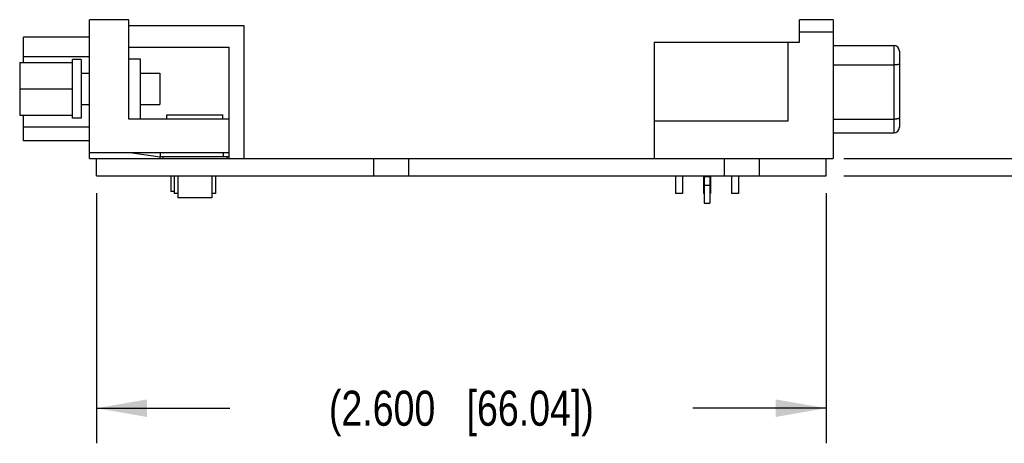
# Model space of a CAD drawing. Header units: inches. Extents: x 0 to 22, y 0 to 17.
# Tile 3 of 16: x 9.9 to 13.4, y 5.4 to 6.9. Entities that reach past the tile are written whole.
import ezdxf

# ---------------------------------------------------------------- set-up
doc = ezdxf.new("R2010")
doc.units = ezdxf.units.IN
doc.header["$LTSCALE"] = 1.21
doc.header["$MEASUREMENT"] = 0
doc.layers.get('0').update_dxf_attribs({"linetype": 'CONTINUOUS'})
for name, color, linetype in [('02___PRT_ALL_AXES', 7, 'CONTINUOUS'), ('3_ALL_AXES', 7, 'CONTINUOUS'), ('DIMENSIONS', 7, 'CONTINUOUS')]:
    doc.layers.add(name, color=color, linetype=linetype)
doc.styles.get("Standard").update_dxf_attribs({"font": 'txt', "width": 0.8})
doc.dimstyles.new('DIMSTYLE_2', dxfattribs={"dimtxt": 0.125, "dimasz": 0.18, "dimexe": 0.125, "dimexo": 0.0625, "dimgap": 0.0625, "dimtad": 0, "dimtih": 1, "dimtoh": 1, "dimdec": 3, "dimzin": 4, "dimdsep": 46, "dimtxsty": 'STANDARD', "dimblk": '_FILLED', "dimblk1": '_FILLED', "dimblk2": '_FILLED', "dimcen": 0.09, "dimadec": 0, "dimazin": 0, "dimtp": 0.001, "dimtm": 0.001, "dimtfac": 1, "dimtdec": 3, "dimtofl": 0, "dimtmove": 0, "dimatfit": 3, "dimldrblk": '_FILLED', "dimfxl": 1, "dimtolj": 1, "dimtzin": 4, "dimarcsym": 0})

# ---------------------------------------------------------------- blocks, each defined once
blk = doc.blocks.new('_FILLED')
at = {"color": 0, "linetype": 'BYBLOCK'}
blk.add_solid([(0, 0), (-1, 0.174), (-1, -0.174)], dxfattribs=at)
blk = doc.blocks.new('*D30')
at = {"layer": 'DIMENSIONS', "color": 2, "linetype": 'CONTINUOUS'}
for p, q in [((13.8247, 6.3843), (13.8247, 6.7443)), ((12.8762, 6.3843), (13.9497, 6.3843)), ((12.8762, 6.3223), (13.9497, 6.3223)), ((13.8247, 6.3223), (13.8247, 5.9763)), ((13.8247, 5.9763), (13.9422, 5.9763))]:
    blk.add_line(p, q, dxfattribs=at)
at = {"layer": 'DIMENSIONS', "color": 2, "linetype": 'CONTINUOUS', "xscale": 0.18, "yscale": 0.18, "zscale": 0.18}
for p, rotation in [((13.8247, 6.3843), 270), ((13.8247, 6.3223), 90)]:
    blk.add_blockref('_FILLED', p, dxfattribs=dict(at, rotation=rotation))
at = {"layer": 'DIMENSIONS', "color": 2, "linetype": 'CONTINUOUS', "insert": (14.0047, 6.0388), "char_height": 0.125, "width": 1.325, "attachment_point": 1, "line_spacing_factor": 0.9}
blk.add_mtext('(.062{\\Ftxt.shx;\\W1.000000;\\H0.125000; }[1.57])', dxfattribs=at)
blk = doc.blocks.new('*D45')
at = {"layer": 'DIMENSIONS', "color": 2, "linetype": 'CONTINUOUS'}
for p, q in [((10.2137, 6.2598), (10.2137, 5.3692)), ((12.8137, 6.2598), (12.8137, 5.3692)), ((10.2137, 5.4942), (10.6887, 5.4942)), ((12.8137, 5.4942), (12.3387, 5.4942))]:
    blk.add_line(p, q, dxfattribs=at)
at = {"layer": 'DIMENSIONS', "color": 2, "linetype": 'CONTINUOUS', "xscale": 0.18, "yscale": 0.18, "zscale": 0.18, "rotation": 180}
blk.add_blockref('_FILLED', (10.2137, 5.4942), dxfattribs=at)
at = {"layer": 'DIMENSIONS', "color": 2, "linetype": 'CONTINUOUS', "xscale": 0.18, "yscale": 0.18, "zscale": 0.18}
blk.add_blockref('_FILLED', (12.8137, 5.4942), dxfattribs=at)
at = {"layer": 'DIMENSIONS', "color": 2, "linetype": 'CONTINUOUS', "insert": (11.5137, 5.5567), "char_height": 0.125, "width": 1.525, "attachment_point": 2, "line_spacing_factor": 0.9}
blk.add_mtext('(2.600{\\Ftxt.shx;\\W1.000000;\\H0.125000; }[66.04])', dxfattribs=at)

msp = doc.modelspace()

# ---------------------------------------------------------------- linework, layer by layer
at = {"color": 7, "linetype": 'CONTINUOUS'}
for p, q in [((10.1887, 6.3843), (10.1887, 6.8783)), ((10.3285, 6.8783), (10.1887, 6.8783)), ((10.3285, 6.5241), (10.3285, 6.8783)), ((12.8387, 6.8783), (12.7187, 6.8783)), ((12.7187, 6.7983), (12.7187, 6.8783)), ((12.8387, 6.8783), (12.8387, 6.3843)), ((10.7397, 6.8563), (10.3285, 6.8563)), ((10.7397, 6.3843), (10.7397, 6.8563)), ((9.9537, 6.7258), (9.9537, 6.8156)), ((10.1887, 6.8156), (9.9537, 6.8156)), ((12.8387, 6.8333), (12.7187, 6.8333)), ((10.3285, 6.78), (10.6867, 6.78)), ((10.6867, 6.3843), (10.6867, 6.78)), ((12.2002, 6.7983), (12.7187, 6.7983)), ((12.2002, 6.7983), (12.2002, 6.3843)), ((12.6787, 6.5183), (12.6787, 6.7983)), ((12.8387, 6.7863), (13.0547, 6.7863)), ((13.0547, 6.7863), (13.0547, 6.4753)), ((10.1887, 6.7463), (9.9537, 6.7463)), ((10.3285, 6.7388), (10.3685, 6.7388)), ((10.3685, 6.7388), (10.3685, 6.5241)), ((13.0747, 6.7663), (13.0747, 6.4953)), ((9.9397, 6.7258), (9.9397, 6.5378)), ((9.9397, 6.7258), (10.1277, 6.7258)), ((10.1277, 6.5273), (10.1277, 6.7363)), ((10.1587, 6.7363), (10.1587, 6.5273)), ((12.8387, 6.7171), (13.0547, 6.7171)), ((10.1587, 6.6878), (10.1887, 6.6878)), ((10.3685, 6.6878), (10.4397, 6.6878)), ((10.4397, 6.6878), (10.4397, 6.5758)), ((9.9397, 6.6318), (10.1277, 6.6318)), ((10.1587, 6.5758), (10.1887, 6.5758)), ((10.3685, 6.5758), (10.4397, 6.5758)), ((9.9397, 6.5378), (10.1277, 6.5378)), ((9.9537, 6.4471), (9.9537, 6.5378)), ((10.4635, 6.5241), (10.4635, 6.5391)), ((10.4635, 6.5391), (10.6635, 6.5391)), ((10.6635, 6.5241), (10.6635, 6.5391)), ((10.1887, 6.4959), (9.9537, 6.4959)), ((10.6867, 6.5241), (10.3285, 6.5241)), ((12.2002, 6.5183), (12.6787, 6.5183)), ((12.8387, 6.5241), (13.0547, 6.5241)), ((12.8387, 6.4753), (13.0547, 6.4753)), ((10.1887, 6.4471), (9.9537, 6.4471)), ((10.6867, 6.4043), (10.1887, 6.4043)), ((10.3405, 6.4043), (10.4405, 6.3893)), ((10.4403, 6.3843), (10.4403, 6.3893)), ((10.4405, 6.4043), (10.4405, 6.3893)), ((10.6865, 6.3893), (10.4405, 6.3893)), ((10.4495, 6.3893), (10.4495, 6.3843)), ((10.6665, 6.3893), (10.6665, 6.4043)), ((10.6775, 6.3893), (10.6775, 6.3843)), ((10.6865, 6.3893), (10.6865, 6.4043)), ((10.1887, 6.3843), (10.2137, 6.3843)), ((10.2137, 6.3223), (10.2137, 6.3843)), ((12.8137, 6.3843), (12.8387, 6.3843)), ((12.8137, 6.3223), (12.8137, 6.3843)), ((10.4787, 6.3223), (10.4787, 6.2663)), ((10.49, 6.3223), (10.49, 6.2593)), ((10.5027, 6.3223), (10.5027, 6.2442)), ((10.6243, 6.3223), (10.6243, 6.2442)), ((10.637, 6.3223), (10.637, 6.2593)), ((12.2762, 6.3223), (12.2762, 6.2593)), ((12.3012, 6.3223), (12.3012, 6.2593)), ((12.3761, 6.3223), (12.3761, 6.2593)), ((12.3787, 6.3223), (12.3787, 6.2243)), ((12.3787, 6.3193), (12.3987, 6.3193)), ((12.3987, 6.3223), (12.3987, 6.2243)), ((12.4013, 6.3223), (12.4013, 6.2593)), ((12.4761, 6.3223), (12.4761, 6.2593)), ((12.5013, 6.3223), (12.5013, 6.2593)), ((12.3787, 6.2889), (12.3987, 6.2889)), ((10.49, 6.2663), (10.4787, 6.2663)), ((10.5027, 6.2593), (10.49, 6.2593)), ((10.637, 6.2593), (10.6243, 6.2593)), ((12.3012, 6.2593), (12.2762, 6.2593)), ((12.3787, 6.2593), (12.3761, 6.2593)), ((12.4013, 6.2593), (12.3987, 6.2593)), ((12.5013, 6.2593), (12.4761, 6.2593)), ((10.6243, 6.2442), (10.5027, 6.2442)), ((12.3787, 6.2243), (12.3987, 6.2243))]:
    msp.add_line(p, q, dxfattribs=at)
for centre, start, end in [((13.0547, 6.7663), 0, 90), ((13.0547, 6.4953), 270, 360)]:
    msp.add_arc(centre, 0.02, start, end, dxfattribs=at)
for points in [[(13.0747, 6.7205), (13.0747, 6.7205), (13.0747, 6.7204), (13.0746, 6.7202), (13.0745, 6.72), (13.0743, 6.7199), (13.0741, 6.7197), (13.0737, 6.7195), (13.0732, 6.7192), (13.0723, 6.7189), (13.0713, 6.7186), (13.0701, 6.7183), (13.0688, 6.7181), (13.0674, 6.7178), (13.0658, 6.7176), (13.0641, 6.7175), (13.0617, 6.7173), (13.0586, 6.7171), (13.056, 6.7171), (13.0547, 6.7171)], [(13.0747, 6.5275), (13.0747, 6.5275), (13.0747, 6.5274), (13.0746, 6.5272), (13.0745, 6.527), (13.0743, 6.5269), (13.0741, 6.5267), (13.0737, 6.5265), (13.0732, 6.5262), (13.0723, 6.5259), (13.0713, 6.5256), (13.0701, 6.5253), (13.0688, 6.5251), (13.0674, 6.5248), (13.0658, 6.5246), (13.0641, 6.5245), (13.0617, 6.5243), (13.0586, 6.5241), (13.056, 6.5241), (13.0547, 6.5241)]]:
    msp.add_open_spline(points, degree=3, knots=[0, 0, 0, 0, 0.008251, 0.017126, 0.027108, 0.038527, 0.051599, 0.066458, 0.101808, 0.144796, 0.19529, 0.253033, 0.317579, 0.38835, 0.464743, 0.546097, 0.631687, 0.812529, 1, 1, 1, 1], dxfattribs=at)
at = {"layer": '02___PRT_ALL_AXES', "color": 7, "linetype": 'CONTINUOUS'}
for p, q in [((10.2137, 6.3843), (12.8137, 6.3843)), ((11.2012, 6.3223), (11.2012, 6.3843)), ((11.3262, 6.3223), (11.3262, 6.3843)), ((12.4512, 6.3223), (12.4512, 6.3843)), ((12.5762, 6.3223), (12.5762, 6.3843)), ((10.2137, 6.3223), (12.8137, 6.3223))]:
    msp.add_line(p, q, dxfattribs=at)
at = {"layer": '3_ALL_AXES', "color": 7, "linetype": 'CONTINUOUS'}
for p, q in [((10.1587, 6.7363), (10.1277, 6.7363)), ((10.1587, 6.5273), (10.1277, 6.5273))]:
    msp.add_line(p, q, dxfattribs=at)

# ---------------------------------------------------------------- dimensions: what is measured, and where the dimension line sits
at = {"layer": 'DIMENSIONS', "color": 2, "linetype": 'CONTINUOUS'}
dim = msp.add_linear_dim(base=(13.8247, 6.3843), p1=(12.8137, 6.3223), p2=(12.8137, 6.3843), angle=90, text='(<>)', dimstyle='DIMSTYLE_2', dxfattribs=at)
dim.commit()
dim.dimension.update_dxf_attribs({"geometry": '*D30', "text_midpoint": (14.6672, 5.9763), "dimtype": 160})
dim = msp.add_linear_dim(base=(12.8137, 5.4942), p1=(10.2137, 6.3223), p2=(12.8137, 6.3223), text='(<>)', dimstyle='DIMSTYLE_2', dxfattribs=at)
dim.commit()
dim.dimension.update_dxf_attribs({"geometry": '*D45', "text_midpoint": (11.5137, 5.4942), "dimtype": 160})

doc.saveas('drawing.dxf')
